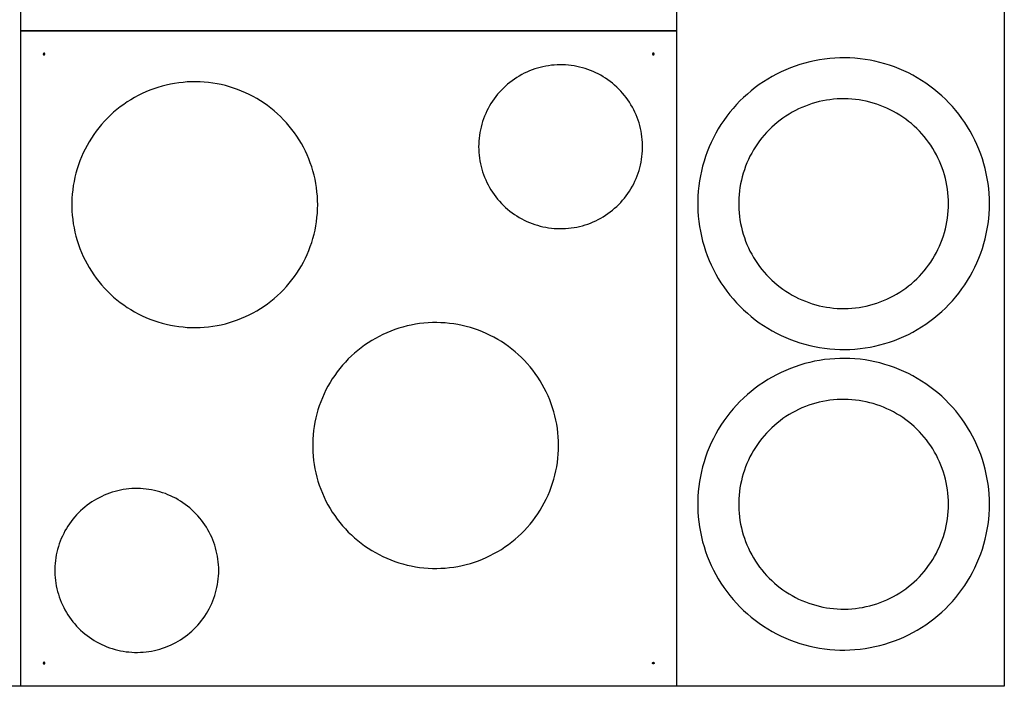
# Model space of a CAD drawing. Header units: millimetres. Extents: x 0 to 120, y 0 to 80.
# Tile 4 of 5: x 60 to 120, y 0 to 41. Entities that reach past the tile are written whole.
import ezdxf

# ---------------------------------------------------------------- set-up
doc = ezdxf.new("R2010")
doc.units = ezdxf.units.MM
doc.header["$MEASUREMENT"] = 0
doc.layers.add('Default', color=18, linetype='Continuous', true_color=0x000000)

msp = doc.modelspace()

# ---------------------------------------------------------------- linework, layer by layer
at = {"layer": 'Default'}
for points in [[(120, 0), (0, 0), (0, 80), (120, 80), (120, 0)], [(60, 40), (60, 80), (100, 80), (100, 40), (60, 40)], [(60, 40), (60, 80), (100, 80), (100, 40), (60, 40)], [(60, 0), (60, 40), (100, 40), (100, 0), (60, 0)], [(60, 0), (60, 40), (100, 40), (100, 0), (60, 0)], [(61.464, 38.586), (61.464, 38.588), (61.464, 38.589), (61.464, 38.591), (61.464, 38.593), (61.463, 38.594), (61.463, 38.596), (61.463, 38.598), (61.462, 38.599), (61.462, 38.601), (61.461, 38.603), (61.461, 38.604), (61.46, 38.606), (61.459, 38.608), (61.458, 38.609), (61.458, 38.611), (61.457, 38.612), (61.456, 38.614), (61.455, 38.615), (61.454, 38.616), (61.453, 38.618), (61.452, 38.619), (61.45, 38.62), (61.449, 38.622), (61.448, 38.623), (61.447, 38.624), (61.445, 38.625), (61.444, 38.626), (61.442, 38.627), (61.441, 38.628), (61.439, 38.629), (61.438, 38.63), (61.436, 38.631), (61.435, 38.631), (61.433, 38.632), (61.432, 38.633), (61.43, 38.633), (61.428, 38.634), (61.427, 38.634), (61.425, 38.635), (61.423, 38.635), (61.422, 38.635), (61.42, 38.635), (61.418, 38.636), (61.416, 38.636), (61.415, 38.636), (61.413, 38.636), (61.411, 38.636), (61.409, 38.636), (61.408, 38.635), (61.406, 38.635), (61.404, 38.635), (61.403, 38.634), (61.401, 38.634), (61.399, 38.633), (61.398, 38.633), (61.396, 38.632), (61.394, 38.632), (61.393, 38.631), (61.391, 38.63), (61.39, 38.629), (61.388, 38.628), (61.387, 38.628), (61.385, 38.627), (61.384, 38.626), (61.383, 38.624), (61.381, 38.623), (61.38, 38.622), (61.379, 38.621), (61.378, 38.62), (61.376, 38.618), (61.375, 38.617), (61.374, 38.616), (61.373, 38.614), (61.372, 38.613), (61.371, 38.611), (61.37, 38.61), (61.37, 38.608), (61.369, 38.607), (61.368, 38.605), (61.367, 38.604), (61.367, 38.602), (61.366, 38.6), (61.366, 38.599), (61.365, 38.597), (61.365, 38.595), (61.365, 38.594), (61.365, 38.592), (61.364, 38.59), (61.364, 38.588), (61.364, 38.587), (61.364, 38.585), (61.364, 38.583), (61.364, 38.581), (61.365, 38.58), (61.365, 38.578), (61.365, 38.576), (61.365, 38.575), (61.366, 38.573), (61.366, 38.571), (61.367, 38.57), (61.367, 38.568), (61.368, 38.566), (61.369, 38.565), (61.37, 38.563), (61.37, 38.562), (61.371, 38.56), (61.372, 38.559), (61.373, 38.557), (61.374, 38.556), (61.375, 38.554), (61.376, 38.553), (61.378, 38.552), (61.379, 38.551), (61.38, 38.549), (61.381, 38.548), (61.383, 38.547), (61.384, 38.546), (61.385, 38.545), (61.387, 38.544), (61.388, 38.543), (61.39, 38.542), (61.391, 38.541), (61.393, 38.541), (61.394, 38.54), (61.396, 38.539), (61.398, 38.539), (61.399, 38.538), (61.401, 38.538), (61.403, 38.537), (61.404, 38.537), (61.406, 38.536), (61.408, 38.536), (61.409, 38.536), (61.411, 38.536), (61.413, 38.536), (61.415, 38.536), (61.416, 38.536), (61.418, 38.536), (61.42, 38.536), (61.422, 38.536), (61.423, 38.537), (61.425, 38.537), (61.427, 38.537), (61.428, 38.538), (61.43, 38.538), (61.432, 38.539), (61.433, 38.54), (61.435, 38.54), (61.436, 38.541), (61.438, 38.542), (61.439, 38.543), (61.441, 38.544), (61.442, 38.544), (61.444, 38.545), (61.445, 38.547), (61.447, 38.548), (61.448, 38.549), (61.449, 38.55), (61.45, 38.551), (61.452, 38.552), (61.453, 38.554), (61.454, 38.555), (61.455, 38.557), (61.456, 38.558), (61.457, 38.559), (61.458, 38.561), (61.458, 38.562), (61.459, 38.564), (61.46, 38.566), (61.461, 38.567), (61.461, 38.569), (61.462, 38.57), (61.462, 38.572), (61.463, 38.574), (61.463, 38.575), (61.463, 38.577), (61.464, 38.579), (61.464, 38.581), (61.464, 38.582), (61.464, 38.584), (61.464, 38.586)], [(61.464, 38.586), (61.464, 38.588), (61.464, 38.589), (61.464, 38.591), (61.464, 38.593), (61.463, 38.594), (61.463, 38.596), (61.463, 38.598), (61.462, 38.599), (61.462, 38.601), (61.461, 38.603), (61.461, 38.604), (61.46, 38.606), (61.459, 38.608), (61.458, 38.609), (61.458, 38.611), (61.457, 38.612), (61.456, 38.614), (61.455, 38.615), (61.454, 38.616), (61.453, 38.618), (61.452, 38.619), (61.45, 38.62), (61.449, 38.622), (61.448, 38.623), (61.447, 38.624), (61.445, 38.625), (61.444, 38.626), (61.442, 38.627), (61.441, 38.628), (61.439, 38.629), (61.438, 38.63), (61.436, 38.631), (61.435, 38.631), (61.433, 38.632), (61.432, 38.633), (61.43, 38.633), (61.428, 38.634), (61.427, 38.634), (61.425, 38.635), (61.423, 38.635), (61.422, 38.635), (61.42, 38.635), (61.418, 38.636), (61.416, 38.636), (61.415, 38.636), (61.413, 38.636), (61.411, 38.636), (61.409, 38.636), (61.408, 38.635), (61.406, 38.635), (61.404, 38.635), (61.403, 38.634), (61.401, 38.634), (61.399, 38.633), (61.398, 38.633), (61.396, 38.632), (61.394, 38.632), (61.393, 38.631), (61.391, 38.63), (61.39, 38.629), (61.388, 38.628), (61.387, 38.628), (61.385, 38.627), (61.384, 38.626), (61.383, 38.624), (61.381, 38.623), (61.38, 38.622), (61.379, 38.621), (61.378, 38.62), (61.376, 38.618), (61.375, 38.617), (61.374, 38.616), (61.373, 38.614), (61.372, 38.613), (61.371, 38.611), (61.37, 38.61), (61.37, 38.608), (61.369, 38.607), (61.368, 38.605), (61.367, 38.604), (61.367, 38.602), (61.366, 38.6), (61.366, 38.599), (61.365, 38.597), (61.365, 38.595), (61.365, 38.594), (61.365, 38.592), (61.364, 38.59), (61.364, 38.588), (61.364, 38.587), (61.364, 38.585), (61.364, 38.583), (61.364, 38.581), (61.365, 38.58), (61.365, 38.578), (61.365, 38.576), (61.365, 38.575), (61.366, 38.573), (61.366, 38.571), (61.367, 38.57), (61.367, 38.568), (61.368, 38.566), (61.369, 38.565), (61.37, 38.563), (61.37, 38.562), (61.371, 38.56), (61.372, 38.559), (61.373, 38.557), (61.374, 38.556), (61.375, 38.554), (61.376, 38.553), (61.378, 38.552), (61.379, 38.551), (61.38, 38.549), (61.381, 38.548), (61.383, 38.547), (61.384, 38.546), (61.385, 38.545), (61.387, 38.544), (61.388, 38.543), (61.39, 38.542), (61.391, 38.541), (61.393, 38.541), (61.394, 38.54), (61.396, 38.539), (61.398, 38.539), (61.399, 38.538), (61.401, 38.538), (61.403, 38.537), (61.404, 38.537), (61.406, 38.536), (61.408, 38.536), (61.409, 38.536), (61.411, 38.536), (61.413, 38.536), (61.415, 38.536), (61.416, 38.536), (61.418, 38.536), (61.42, 38.536), (61.422, 38.536), (61.423, 38.537), (61.425, 38.537), (61.427, 38.537), (61.428, 38.538), (61.43, 38.538), (61.432, 38.539), (61.433, 38.54), (61.435, 38.54), (61.436, 38.541), (61.438, 38.542), (61.439, 38.543), (61.441, 38.544), (61.442, 38.544), (61.444, 38.545), (61.445, 38.547), (61.447, 38.548), (61.448, 38.549), (61.449, 38.55), (61.45, 38.551), (61.452, 38.552), (61.453, 38.554), (61.454, 38.555), (61.455, 38.557), (61.456, 38.558), (61.457, 38.559), (61.458, 38.561), (61.458, 38.562), (61.459, 38.564), (61.46, 38.566), (61.461, 38.567), (61.461, 38.569), (61.462, 38.57), (61.462, 38.572), (61.463, 38.574), (61.463, 38.575), (61.463, 38.577), (61.464, 38.579), (61.464, 38.581), (61.464, 38.582), (61.464, 38.584), (61.464, 38.586)], [(98.636, 38.586), (98.636, 38.588), (98.636, 38.589), (98.636, 38.591), (98.635, 38.593), (98.635, 38.594), (98.635, 38.596), (98.634, 38.598), (98.634, 38.599), (98.633, 38.601), (98.633, 38.603), (98.632, 38.604), (98.632, 38.606), (98.631, 38.608), (98.63, 38.609), (98.629, 38.611), (98.628, 38.612), (98.627, 38.614), (98.626, 38.615), (98.625, 38.616), (98.624, 38.618), (98.623, 38.619), (98.622, 38.62), (98.621, 38.622), (98.619, 38.623), (98.618, 38.624), (98.617, 38.625), (98.615, 38.626), (98.614, 38.627), (98.613, 38.628), (98.611, 38.629), (98.61, 38.63), (98.608, 38.631), (98.606, 38.631), (98.605, 38.632), (98.603, 38.633), (98.602, 38.633), (98.6, 38.634), (98.598, 38.634), (98.597, 38.635), (98.595, 38.635), (98.593, 38.635), (98.591, 38.635), (98.59, 38.636), (98.588, 38.636), (98.586, 38.636), (98.584, 38.636), (98.583, 38.636), (98.581, 38.636), (98.579, 38.635), (98.578, 38.635), (98.576, 38.635), (98.574, 38.634), (98.572, 38.634), (98.571, 38.633), (98.569, 38.633), (98.568, 38.632), (98.566, 38.632), (98.564, 38.631), (98.563, 38.63), (98.561, 38.629), (98.56, 38.628), (98.558, 38.628), (98.557, 38.627), (98.555, 38.626), (98.554, 38.624), (98.553, 38.623), (98.552, 38.622), (98.55, 38.621), (98.549, 38.62), (98.548, 38.618), (98.547, 38.617), (98.546, 38.616), (98.545, 38.614), (98.544, 38.613), (98.543, 38.611), (98.542, 38.61), (98.541, 38.608), (98.54, 38.607), (98.54, 38.605), (98.539, 38.604), (98.538, 38.602), (98.538, 38.6), (98.537, 38.599), (98.537, 38.597), (98.537, 38.595), (98.536, 38.594), (98.536, 38.592), (98.536, 38.59), (98.536, 38.588), (98.536, 38.587), (98.536, 38.585), (98.536, 38.583), (98.536, 38.581), (98.536, 38.58), (98.536, 38.578), (98.537, 38.576), (98.537, 38.575), (98.537, 38.573), (98.538, 38.571), (98.538, 38.57), (98.539, 38.568), (98.54, 38.566), (98.54, 38.565), (98.541, 38.563), (98.542, 38.562), (98.543, 38.56), (98.544, 38.559), (98.545, 38.557), (98.546, 38.556), (98.547, 38.554), (98.548, 38.553), (98.549, 38.552), (98.55, 38.551), (98.552, 38.549), (98.553, 38.548), (98.554, 38.547), (98.555, 38.546), (98.557, 38.545), (98.558, 38.544), (98.56, 38.543), (98.561, 38.542), (98.563, 38.541), (98.564, 38.541), (98.566, 38.54), (98.568, 38.539), (98.569, 38.539), (98.571, 38.538), (98.572, 38.538), (98.574, 38.537), (98.576, 38.537), (98.578, 38.536), (98.579, 38.536), (98.581, 38.536), (98.583, 38.536), (98.584, 38.536), (98.586, 38.536), (98.588, 38.536), (98.59, 38.536), (98.591, 38.536), (98.593, 38.536), (98.595, 38.537), (98.597, 38.537), (98.598, 38.537), (98.6, 38.538), (98.602, 38.538), (98.603, 38.539), (98.605, 38.54), (98.606, 38.54), (98.608, 38.541), (98.61, 38.542), (98.611, 38.543), (98.613, 38.544), (98.614, 38.544), (98.615, 38.545), (98.617, 38.547), (98.618, 38.548), (98.619, 38.549), (98.621, 38.55), (98.622, 38.551), (98.623, 38.552), (98.624, 38.554), (98.625, 38.555), (98.626, 38.557), (98.627, 38.558), (98.628, 38.559), (98.629, 38.561), (98.63, 38.562), (98.631, 38.564), (98.632, 38.566), (98.632, 38.567), (98.633, 38.569), (98.633, 38.57), (98.634, 38.572), (98.634, 38.574), (98.635, 38.575), (98.635, 38.577), (98.635, 38.579), (98.636, 38.581), (98.636, 38.582), (98.636, 38.584), (98.636, 38.586)], [(87.929, 32.929), (87.932, 32.755), (87.941, 32.582), (87.956, 32.409), (87.977, 32.237), (88.004, 32.065), (88.037, 31.895), (88.076, 31.726), (88.121, 31.558), (88.171, 31.392), (88.227, 31.228), (88.289, 31.066), (88.357, 30.906), (88.429, 30.748), (88.508, 30.594), (88.592, 30.441), (88.681, 30.292), (88.775, 30.147), (88.874, 30.004), (88.978, 29.865), (89.086, 29.73), (89.2, 29.598), (89.318, 29.471), (89.44, 29.348), (89.566, 29.229), (89.697, 29.114), (89.831, 29.004), (89.969, 28.899), (90.111, 28.799), (90.256, 28.704), (90.404, 28.613), (90.555, 28.528), (90.709, 28.449), (90.866, 28.374), (91.026, 28.305), (91.187, 28.242), (91.351, 28.184), (91.516, 28.133), (91.684, 28.086), (91.853, 28.046), (92.023, 28.012), (92.194, 27.983), (92.366, 27.961), (92.539, 27.944), (92.712, 27.934), (92.886, 27.929), (93.059, 27.931), (93.232, 27.938), (93.406, 27.952), (93.578, 27.971), (93.75, 27.997), (93.92, 28.028), (94.09, 28.066), (94.258, 28.109), (94.424, 28.158), (94.589, 28.213), (94.752, 28.273), (94.912, 28.339), (95.07, 28.411), (95.226, 28.488), (95.379, 28.57), (95.528, 28.658), (95.675, 28.751), (95.818, 28.848), (95.958, 28.951), (96.095, 29.059), (96.227, 29.171), (96.355, 29.288), (96.48, 29.409), (96.6, 29.534), (96.715, 29.664), (96.826, 29.797), (96.933, 29.934), (97.034, 30.075), (97.131, 30.219), (97.222, 30.367), (97.309, 30.517), (97.39, 30.671), (97.466, 30.827), (97.536, 30.985), (97.6, 31.147), (97.659, 31.31), (97.713, 31.475), (97.76, 31.642), (97.802, 31.81), (97.838, 31.98), (97.868, 32.151), (97.892, 32.323), (97.91, 32.496), (97.922, 32.669), (97.928, 32.842), (97.928, 33.016), (97.922, 33.189), (97.91, 33.362), (97.892, 33.535), (97.868, 33.707), (97.838, 33.878), (97.802, 34.048), (97.76, 34.216), (97.713, 34.383), (97.659, 34.548), (97.6, 34.711), (97.536, 34.872), (97.466, 35.031), (97.39, 35.187), (97.309, 35.341), (97.222, 35.491), (97.131, 35.639), (97.034, 35.783), (96.933, 35.924), (96.826, 36.061), (96.715, 36.194), (96.6, 36.324), (96.48, 36.449), (96.355, 36.57), (96.227, 36.687), (96.095, 36.799), (95.958, 36.907), (95.818, 37.009), (95.675, 37.107), (95.528, 37.2), (95.379, 37.288), (95.226, 37.37), (95.07, 37.447), (94.912, 37.519), (94.752, 37.585), (94.589, 37.645), (94.424, 37.7), (94.258, 37.749), (94.09, 37.792), (93.92, 37.83), (93.75, 37.861), (93.578, 37.887), (93.406, 37.906), (93.232, 37.92), (93.059, 37.927), (92.886, 37.929), (92.712, 37.924), (92.539, 37.914), (92.366, 37.897), (92.194, 37.875), (92.023, 37.846), (91.853, 37.812), (91.684, 37.771), (91.516, 37.725), (91.351, 37.673), (91.187, 37.616), (91.026, 37.552), (90.866, 37.484), (90.709, 37.409), (90.555, 37.33), (90.404, 37.245), (90.256, 37.154), (90.111, 37.059), (89.969, 36.959), (89.831, 36.854), (89.697, 36.744), (89.566, 36.629), (89.44, 36.51), (89.318, 36.387), (89.2, 36.26), (89.086, 36.128), (88.978, 35.993), (88.874, 35.854), (88.775, 35.711), (88.681, 35.565), (88.592, 35.416), (88.508, 35.264), (88.429, 35.11), (88.357, 34.952), (88.289, 34.792), (88.227, 34.63), (88.171, 34.466), (88.121, 34.3), (88.076, 34.132), (88.037, 33.963), (88.004, 33.792), (87.977, 33.621), (87.956, 33.449), (87.941, 33.276), (87.932, 33.102), (87.929, 32.929)], [(119.094, 29.455), (119.088, 29.763), (119.072, 30.072), (119.046, 30.38), (119.008, 30.686), (118.96, 30.992), (118.901, 31.295), (118.832, 31.596), (118.753, 31.894), (118.663, 32.19), (118.563, 32.482), (118.453, 32.771), (118.333, 33.056), (118.203, 33.336), (118.063, 33.612), (117.914, 33.882), (117.756, 34.147), (117.589, 34.407), (117.412, 34.661), (117.227, 34.908), (117.034, 35.149), (116.832, 35.383), (116.622, 35.61), (116.405, 35.829), (116.18, 36.041), (115.947, 36.245), (115.708, 36.44), (115.463, 36.627), (115.21, 36.806), (114.952, 36.976), (114.688, 37.136), (114.419, 37.288), (114.145, 37.43), (113.865, 37.562), (113.582, 37.684), (113.294, 37.797), (113.003, 37.9), (112.708, 37.992), (112.41, 38.074), (112.11, 38.146), (111.807, 38.207), (111.502, 38.258), (111.196, 38.298), (110.888, 38.327), (110.58, 38.346), (110.271, 38.354), (109.962, 38.352), (109.653, 38.338), (109.345, 38.314), (109.039, 38.279), (108.733, 38.234), (108.429, 38.178), (108.127, 38.111), (107.828, 38.034), (107.532, 37.947), (107.239, 37.85), (106.949, 37.742), (106.663, 37.624), (106.382, 37.497), (106.105, 37.36), (105.833, 37.213), (105.567, 37.057), (105.306, 36.892), (105.05, 36.718), (104.801, 36.535), (104.559, 36.343), (104.323, 36.144), (104.095, 35.936), (103.873, 35.72), (103.66, 35.497), (103.454, 35.267), (103.256, 35.029), (103.067, 34.785), (102.886, 34.535), (102.714, 34.278), (102.551, 34.016), (102.398, 33.748), (102.253, 33.474), (102.119, 33.196), (101.994, 32.914), (101.879, 32.627), (101.773, 32.337), (101.678, 32.043), (101.594, 31.746), (101.519, 31.446), (101.456, 31.143), (101.402, 30.839), (101.359, 30.533), (101.327, 30.226), (101.306, 29.918), (101.295, 29.609), (101.295, 29.3), (101.306, 28.991), (101.327, 28.683), (101.359, 28.376), (101.402, 28.07), (101.456, 27.766), (101.519, 27.463), (101.594, 27.163), (101.678, 26.866), (101.773, 26.572), (101.879, 26.282), (101.994, 25.995), (102.119, 25.713), (102.253, 25.435), (102.398, 25.162), (102.551, 24.894), (102.714, 24.631), (102.886, 24.374), (103.067, 24.124), (103.256, 23.88), (103.454, 23.642), (103.66, 23.412), (103.873, 23.189), (104.095, 22.973), (104.323, 22.765), (104.559, 22.566), (104.801, 22.374), (105.05, 22.191), (105.306, 22.017), (105.567, 21.852), (105.833, 21.696), (106.105, 21.549), (106.382, 21.412), (106.663, 21.285), (106.949, 21.167), (107.239, 21.059), (107.532, 20.962), (107.828, 20.875), (108.127, 20.798), (108.429, 20.731), (108.733, 20.675), (109.039, 20.63), (109.345, 20.595), (109.653, 20.571), (109.962, 20.558), (110.271, 20.555), (110.58, 20.563), (110.888, 20.582), (111.196, 20.611), (111.502, 20.651), (111.807, 20.702), (112.11, 20.763), (112.41, 20.835), (112.708, 20.917), (113.003, 21.009), (113.294, 21.112), (113.582, 21.225), (113.865, 21.347), (114.145, 21.479), (114.419, 21.621), (114.688, 21.773), (114.952, 21.933), (115.21, 22.103), (115.463, 22.282), (115.708, 22.469), (115.947, 22.664), (116.18, 22.868), (116.405, 23.08), (116.622, 23.299), (116.832, 23.526), (117.034, 23.76), (117.227, 24.001), (117.412, 24.248), (117.589, 24.502), (117.756, 24.762), (117.914, 25.027), (118.063, 25.297), (118.203, 25.573), (118.333, 25.853), (118.453, 26.138), (118.563, 26.427), (118.663, 26.719), (118.753, 27.015), (118.832, 27.313), (118.901, 27.614), (118.96, 27.918), (119.008, 28.223), (119.046, 28.529), (119.072, 28.837), (119.088, 29.146), (119.094, 29.455)], [(78.107, 29.393), (78.102, 29.654), (78.089, 29.914), (78.066, 30.173), (78.034, 30.431), (77.994, 30.689), (77.945, 30.944), (77.886, 31.198), (77.819, 31.45), (77.744, 31.699), (77.659, 31.945), (77.566, 32.188), (77.465, 32.428), (77.356, 32.664), (77.238, 32.897), (77.113, 33.125), (76.979, 33.348), (76.838, 33.567), (76.689, 33.781), (76.534, 33.989), (76.37, 34.192), (76.2, 34.389), (76.024, 34.58), (75.84, 34.765), (75.651, 34.944), (75.455, 35.115), (75.254, 35.28), (75.047, 35.438), (74.834, 35.588), (74.617, 35.731), (74.394, 35.867), (74.167, 35.994), (73.936, 36.114), (73.701, 36.225), (73.462, 36.329), (73.219, 36.424), (72.974, 36.51), (72.725, 36.588), (72.474, 36.657), (72.221, 36.718), (71.966, 36.769), (71.709, 36.812), (71.451, 36.846), (71.192, 36.871), (70.932, 36.886), (70.672, 36.893), (70.411, 36.891), (70.151, 36.88), (69.892, 36.859), (69.633, 36.83), (69.376, 36.792), (69.119, 36.744), (68.865, 36.688), (68.613, 36.624), (68.363, 36.55), (68.116, 36.468), (67.872, 36.377), (67.632, 36.278), (67.394, 36.171), (67.161, 36.055), (66.932, 35.932), (66.707, 35.8), (66.487, 35.661), (66.272, 35.514), (66.062, 35.36), (65.858, 35.199), (65.659, 35.03), (65.467, 34.855), (65.28, 34.674), (65.1, 34.486), (64.927, 34.291), (64.76, 34.091), (64.601, 33.886), (64.448, 33.674), (64.304, 33.458), (64.166, 33.237), (64.037, 33.011), (63.915, 32.781), (63.802, 32.547), (63.696, 32.309), (63.599, 32.067), (63.511, 31.822), (63.431, 31.574), (63.359, 31.324), (63.297, 31.071), (63.243, 30.817), (63.198, 30.56), (63.162, 30.302), (63.135, 30.043), (63.117, 29.784), (63.108, 29.524), (63.108, 29.263), (63.117, 29.003), (63.135, 28.743), (63.162, 28.484), (63.198, 28.227), (63.243, 27.97), (63.297, 27.715), (63.359, 27.463), (63.431, 27.212), (63.511, 26.965), (63.599, 26.72), (63.696, 26.478), (63.802, 26.24), (63.915, 26.006), (64.037, 25.776), (64.166, 25.55), (64.304, 25.329), (64.448, 25.112), (64.601, 24.901), (64.76, 24.695), (64.927, 24.495), (65.1, 24.301), (65.28, 24.113), (65.467, 23.931), (65.659, 23.756), (65.858, 23.588), (66.062, 23.427), (66.272, 23.273), (66.487, 23.126), (66.707, 22.987), (66.932, 22.855), (67.161, 22.732), (67.394, 22.616), (67.632, 22.509), (67.872, 22.41), (68.116, 22.319), (68.363, 22.237), (68.613, 22.163), (68.865, 22.098), (69.119, 22.042), (69.376, 21.995), (69.633, 21.957), (69.892, 21.928), (70.151, 21.907), (70.411, 21.896), (70.672, 21.894), (70.932, 21.9), (71.192, 21.916), (71.451, 21.941), (71.709, 21.975), (71.966, 22.018), (72.221, 22.069), (72.474, 22.13), (72.725, 22.199), (72.974, 22.277), (73.219, 22.363), (73.462, 22.458), (73.701, 22.561), (73.936, 22.673), (74.167, 22.792), (74.394, 22.92), (74.617, 23.055), (74.834, 23.198), (75.047, 23.349), (75.254, 23.507), (75.455, 23.671), (75.651, 23.843), (75.84, 24.022), (76.024, 24.206), (76.2, 24.398), (76.37, 24.595), (76.534, 24.798), (76.689, 25.006), (76.838, 25.22), (76.979, 25.439), (77.113, 25.662), (77.238, 25.89), (77.356, 26.123), (77.465, 26.359), (77.566, 26.599), (77.659, 26.842), (77.744, 27.088), (77.819, 27.337), (77.886, 27.589), (77.945, 27.843), (77.994, 28.098), (78.034, 28.355), (78.066, 28.614), (78.089, 28.873), (78.102, 29.133), (78.107, 29.393)], [(116.594, 29.455), (116.59, 29.677), (116.578, 29.899), (116.559, 30.12), (116.532, 30.34), (116.498, 30.56), (116.456, 30.778), (116.406, 30.994), (116.349, 31.209), (116.284, 31.422), (116.212, 31.632), (116.133, 31.839), (116.047, 32.044), (115.953, 32.246), (115.853, 32.444), (115.746, 32.638), (115.632, 32.829), (115.511, 33.016), (115.385, 33.198), (115.251, 33.376), (115.112, 33.549), (114.967, 33.718), (114.816, 33.881), (114.66, 34.039), (114.498, 34.191), (114.331, 34.337), (114.159, 34.478), (113.983, 34.613), (113.801, 34.741), (113.616, 34.863), (113.426, 34.978), (113.232, 35.087), (113.035, 35.189), (112.834, 35.285), (112.63, 35.373), (112.423, 35.454), (112.214, 35.527), (112.002, 35.594), (111.788, 35.653), (111.572, 35.704), (111.354, 35.749), (111.135, 35.785), (110.914, 35.814), (110.693, 35.835), (110.471, 35.849), (110.249, 35.854), (110.027, 35.852), (109.805, 35.843), (109.584, 35.825), (109.363, 35.8), (109.143, 35.768), (108.925, 35.727), (108.708, 35.68), (108.493, 35.624), (108.28, 35.562), (108.069, 35.491), (107.861, 35.414), (107.655, 35.329), (107.453, 35.238), (107.254, 35.139), (107.058, 35.034), (106.866, 34.922), (106.679, 34.803), (106.495, 34.678), (106.316, 34.546), (106.142, 34.408), (105.972, 34.265), (105.808, 34.115), (105.649, 33.96), (105.495, 33.8), (105.347, 33.634), (105.205, 33.463), (105.069, 33.288), (104.939, 33.108), (104.815, 32.923), (104.698, 32.734), (104.588, 32.542), (104.484, 32.345), (104.387, 32.145), (104.297, 31.942), (104.214, 31.736), (104.139, 31.527), (104.07, 31.316), (104.01, 31.102), (103.956, 30.886), (103.91, 30.669), (103.872, 30.45), (103.841, 30.23), (103.818, 30.009), (103.802, 29.788), (103.795, 29.566), (103.795, 29.343), (103.802, 29.121), (103.818, 28.9), (103.841, 28.679), (103.872, 28.459), (103.91, 28.24), (103.956, 28.023), (104.01, 27.807), (104.07, 27.593), (104.139, 27.382), (104.214, 27.173), (104.297, 26.967), (104.387, 26.764), (104.484, 26.564), (104.588, 26.367), (104.698, 26.175), (104.815, 25.986), (104.939, 25.801), (105.069, 25.621), (105.205, 25.446), (105.347, 25.275), (105.495, 25.109), (105.649, 24.949), (105.808, 24.794), (105.972, 24.644), (106.142, 24.501), (106.316, 24.363), (106.495, 24.231), (106.679, 24.106), (106.866, 23.987), (107.058, 23.875), (107.254, 23.77), (107.453, 23.671), (107.655, 23.58), (107.861, 23.495), (108.069, 23.418), (108.28, 23.348), (108.493, 23.285), (108.708, 23.229), (108.925, 23.182), (109.143, 23.141), (109.363, 23.109), (109.584, 23.084), (109.805, 23.066), (110.027, 23.057), (110.249, 23.055), (110.471, 23.061), (110.693, 23.074), (110.914, 23.095), (111.135, 23.124), (111.354, 23.161), (111.572, 23.205), (111.788, 23.256), (112.002, 23.315), (112.214, 23.382), (112.423, 23.455), (112.63, 23.536), (112.834, 23.625), (113.035, 23.72), (113.232, 23.822), (113.426, 23.931), (113.616, 24.046), (113.801, 24.168), (113.983, 24.296), (114.159, 24.431), (114.331, 24.572), (114.498, 24.718), (114.66, 24.871), (114.816, 25.028), (114.967, 25.191), (115.112, 25.36), (115.251, 25.533), (115.385, 25.711), (115.511, 25.893), (115.632, 26.08), (115.746, 26.271), (115.853, 26.465), (115.953, 26.663), (116.047, 26.865), (116.133, 27.07), (116.212, 27.277), (116.284, 27.487), (116.349, 27.7), (116.406, 27.915), (116.456, 28.131), (116.498, 28.349), (116.532, 28.569), (116.559, 28.789), (116.578, 29.011), (116.59, 29.232), (116.594, 29.455)], [(92.803, 14.697), (92.799, 14.957), (92.785, 15.217), (92.763, 15.476), (92.731, 15.735), (92.691, 15.992), (92.641, 16.248), (92.583, 16.501), (92.516, 16.753), (92.44, 17.002), (92.356, 17.248), (92.263, 17.491), (92.162, 17.731), (92.052, 17.968), (91.935, 18.2), (91.809, 18.428), (91.676, 18.651), (91.535, 18.87), (91.386, 19.084), (91.23, 19.292), (91.067, 19.495), (90.897, 19.693), (90.72, 19.884), (90.537, 20.069), (90.348, 20.247), (90.152, 20.419), (89.95, 20.584), (89.743, 20.741), (89.531, 20.892), (89.313, 21.035), (89.091, 21.17), (88.864, 21.298), (88.633, 21.417), (88.397, 21.529), (88.158, 21.632), (87.916, 21.727), (87.67, 21.813), (87.422, 21.891), (87.171, 21.96), (86.918, 22.021), (86.663, 22.072), (86.406, 22.115), (86.148, 22.149), (85.888, 22.174), (85.629, 22.19), (85.368, 22.196), (85.108, 22.194), (84.848, 22.183), (84.588, 22.163), (84.33, 22.133), (84.072, 22.095), (83.816, 22.048), (83.562, 21.992), (83.31, 21.927), (83.06, 21.853), (82.813, 21.771), (82.569, 21.681), (82.328, 21.581), (82.091, 21.474), (81.858, 21.358), (81.629, 21.235), (81.404, 21.103), (81.184, 20.964), (80.969, 20.817), (80.759, 20.663), (80.555, 20.502), (80.356, 20.334), (80.164, 20.159), (79.977, 19.977), (79.797, 19.789), (79.624, 19.595), (79.457, 19.395), (79.297, 19.189), (79.145, 18.978), (79, 18.761), (78.863, 18.54), (78.734, 18.314), (78.612, 18.084), (78.498, 17.85), (78.393, 17.612), (78.296, 17.37), (78.207, 17.125), (78.127, 16.878), (78.056, 16.627), (77.993, 16.375), (77.94, 16.12), (77.895, 15.864), (77.859, 15.606), (77.832, 15.347), (77.813, 15.087), (77.804, 14.827), (77.804, 14.567), (77.813, 14.306), (77.832, 14.047), (77.859, 13.788), (77.895, 13.53), (77.94, 13.273), (77.993, 13.019), (78.056, 12.766), (78.127, 12.516), (78.207, 12.268), (78.296, 12.023), (78.393, 11.782), (78.498, 11.543), (78.612, 11.309), (78.734, 11.079), (78.863, 10.853), (79, 10.632), (79.145, 10.416), (79.297, 10.204), (79.457, 9.999), (79.624, 9.799), (79.797, 9.604), (79.977, 9.416), (80.164, 9.235), (80.356, 9.06), (80.555, 8.891), (80.759, 8.73), (80.969, 8.576), (81.184, 8.429), (81.404, 8.29), (81.629, 8.159), (81.858, 8.035), (82.091, 7.919), (82.328, 7.812), (82.569, 7.713), (82.813, 7.622), (83.06, 7.54), (83.31, 7.466), (83.562, 7.402), (83.816, 7.346), (84.072, 7.298), (84.33, 7.26), (84.588, 7.231), (84.848, 7.211), (85.108, 7.199), (85.368, 7.197), (85.629, 7.204), (85.888, 7.22), (86.148, 7.244), (86.406, 7.278), (86.663, 7.321), (86.918, 7.373), (87.171, 7.433), (87.422, 7.502), (87.67, 7.58), (87.916, 7.666), (88.158, 7.761), (88.397, 7.865), (88.633, 7.976), (88.864, 8.096), (89.091, 8.223), (89.313, 8.359), (89.531, 8.502), (89.743, 8.652), (89.95, 8.81), (90.152, 8.975), (90.348, 9.146), (90.537, 9.325), (90.72, 9.51), (90.897, 9.701), (91.067, 9.898), (91.23, 10.101), (91.386, 10.309), (91.535, 10.523), (91.676, 10.742), (91.809, 10.966), (91.935, 11.194), (92.052, 11.426), (92.162, 11.662), (92.263, 11.902), (92.356, 12.145), (92.44, 12.391), (92.516, 12.641), (92.583, 12.892), (92.641, 13.146), (92.691, 13.401), (92.731, 13.659), (92.763, 13.917), (92.785, 14.176), (92.799, 14.436), (92.803, 14.697)], [(119.094, 11.111), (119.088, 11.42), (119.072, 11.729), (119.046, 12.037), (119.008, 12.343), (118.96, 12.648), (118.901, 12.952), (118.832, 13.253), (118.753, 13.551), (118.663, 13.847), (118.563, 14.139), (118.453, 14.428), (118.333, 14.712), (118.203, 14.993), (118.063, 15.268), (117.914, 15.539), (117.756, 15.804), (117.589, 16.064), (117.412, 16.318), (117.227, 16.565), (117.034, 16.806), (116.832, 17.04), (116.622, 17.267), (116.405, 17.486), (116.18, 17.698), (115.947, 17.901), (115.708, 18.097), (115.463, 18.284), (115.21, 18.463), (114.952, 18.632), (114.688, 18.793), (114.419, 18.944), (114.145, 19.086), (113.865, 19.219), (113.582, 19.341), (113.294, 19.454), (113.003, 19.556), (112.708, 19.649), (112.41, 19.731), (112.11, 19.803), (111.807, 19.864), (111.502, 19.915), (111.196, 19.955), (110.888, 19.984), (110.58, 20.003), (110.271, 20.011), (109.962, 20.008), (109.653, 19.995), (109.345, 19.971), (109.039, 19.936), (108.733, 19.891), (108.429, 19.835), (108.127, 19.768), (107.828, 19.691), (107.532, 19.604), (107.239, 19.506), (106.949, 19.399), (106.663, 19.281), (106.382, 19.154), (106.105, 19.017), (105.833, 18.87), (105.567, 18.714), (105.306, 18.549), (105.05, 18.375), (104.801, 18.192), (104.559, 18), (104.323, 17.801), (104.095, 17.593), (103.873, 17.377), (103.66, 17.154), (103.454, 16.924), (103.256, 16.686), (103.067, 16.442), (102.886, 16.192), (102.714, 15.935), (102.551, 15.672), (102.398, 15.404), (102.253, 15.131), (102.119, 14.853), (101.994, 14.571), (101.879, 14.284), (101.773, 13.993), (101.678, 13.699), (101.594, 13.402), (101.519, 13.103), (101.456, 12.8), (101.402, 12.496), (101.359, 12.19), (101.327, 11.883), (101.306, 11.575), (101.295, 11.266), (101.295, 10.957), (101.306, 10.648), (101.327, 10.34), (101.359, 10.033), (101.402, 9.727), (101.456, 9.422), (101.519, 9.12), (101.594, 8.82), (101.678, 8.523), (101.773, 8.229), (101.879, 7.939), (101.994, 7.652), (102.119, 7.369), (102.253, 7.091), (102.398, 6.818), (102.551, 6.55), (102.714, 6.288), (102.886, 6.031), (103.067, 5.781), (103.256, 5.536), (103.454, 5.299), (103.66, 5.069), (103.873, 4.845), (104.095, 4.63), (104.323, 4.422), (104.559, 4.222), (104.801, 4.031), (105.05, 3.848), (105.306, 3.674), (105.567, 3.509), (105.833, 3.353), (106.105, 3.206), (106.382, 3.069), (106.663, 2.941), (106.949, 2.824), (107.239, 2.716), (107.532, 2.619), (107.828, 2.531), (108.127, 2.455), (108.429, 2.388), (108.733, 2.332), (109.039, 2.287), (109.345, 2.252), (109.653, 2.228), (109.962, 2.214), (110.271, 2.212), (110.58, 2.22), (110.888, 2.238), (111.196, 2.268), (111.502, 2.308), (111.807, 2.359), (112.11, 2.42), (112.41, 2.492), (112.708, 2.574), (113.003, 2.666), (113.294, 2.769), (113.582, 2.881), (113.865, 3.004), (114.145, 3.136), (114.419, 3.278), (114.688, 3.43), (114.952, 3.59), (115.21, 3.76), (115.463, 3.938), (115.708, 4.126), (115.947, 4.321), (116.18, 4.525), (116.405, 4.737), (116.622, 4.956), (116.832, 5.183), (117.034, 5.417), (117.227, 5.658), (117.412, 5.905), (117.589, 6.159), (117.756, 6.418), (117.914, 6.684), (118.063, 6.954), (118.203, 7.23), (118.333, 7.51), (118.453, 7.795), (118.563, 8.083), (118.663, 8.376), (118.753, 8.671), (118.832, 8.97), (118.901, 9.271), (118.96, 9.574), (119.008, 9.879), (119.046, 10.186), (119.072, 10.494), (119.088, 10.802), (119.094, 11.111)], [(116.594, 11.111), (116.59, 11.333), (116.578, 11.555), (116.559, 11.777), (116.532, 11.997), (116.498, 12.217), (116.456, 12.435), (116.406, 12.651), (116.349, 12.866), (116.284, 13.078), (116.212, 13.289), (116.133, 13.496), (116.047, 13.701), (115.953, 13.902), (115.853, 14.101), (115.746, 14.295), (115.632, 14.486), (115.511, 14.673), (115.385, 14.855), (115.251, 15.033), (115.112, 15.206), (114.967, 15.374), (114.816, 15.538), (114.66, 15.695), (114.498, 15.848), (114.331, 15.994), (114.159, 16.135), (113.983, 16.269), (113.801, 16.398), (113.616, 16.52), (113.426, 16.635), (113.232, 16.744), (113.035, 16.846), (112.834, 16.941), (112.63, 17.029), (112.423, 17.11), (112.214, 17.184), (112.002, 17.251), (111.788, 17.31), (111.572, 17.361), (111.354, 17.405), (111.135, 17.442), (110.914, 17.471), (110.693, 17.492), (110.471, 17.505), (110.249, 17.511), (110.027, 17.509), (109.805, 17.5), (109.584, 17.482), (109.363, 17.457), (109.143, 17.425), (108.925, 17.384), (108.708, 17.336), (108.493, 17.281), (108.28, 17.218), (108.069, 17.148), (107.861, 17.071), (107.655, 16.986), (107.453, 16.895), (107.254, 16.796), (107.058, 16.691), (106.866, 16.578), (106.679, 16.46), (106.495, 16.334), (106.316, 16.203), (106.142, 16.065), (105.972, 15.922), (105.808, 15.772), (105.649, 15.617), (105.495, 15.457), (105.347, 15.291), (105.205, 15.12), (105.069, 14.945), (104.939, 14.765), (104.815, 14.58), (104.698, 14.391), (104.588, 14.198), (104.484, 14.002), (104.387, 13.802), (104.297, 13.599), (104.214, 13.393), (104.139, 13.184), (104.07, 12.972), (104.01, 12.759), (103.956, 12.543), (103.91, 12.326), (103.872, 12.107), (103.841, 11.887), (103.818, 11.666), (103.802, 11.444), (103.795, 11.222), (103.795, 11), (103.802, 10.778), (103.818, 10.557), (103.841, 10.336), (103.872, 10.116), (103.91, 9.897), (103.956, 9.679), (104.01, 9.464), (104.07, 9.25), (104.139, 9.039), (104.214, 8.83), (104.297, 8.624), (104.387, 8.421), (104.484, 8.221), (104.588, 8.024), (104.698, 7.832), (104.815, 7.643), (104.939, 7.458), (105.069, 7.278), (105.205, 7.102), (105.347, 6.932), (105.495, 6.766), (105.649, 6.606), (105.808, 6.45), (105.972, 6.301), (106.142, 6.157), (106.316, 6.02), (106.495, 5.888), (106.679, 5.763), (106.866, 5.644), (107.058, 5.532), (107.254, 5.427), (107.453, 5.328), (107.655, 5.236), (107.861, 5.152), (108.069, 5.074), (108.28, 5.004), (108.493, 4.942), (108.708, 4.886), (108.925, 4.838), (109.143, 4.798), (109.363, 4.765), (109.584, 4.74), (109.805, 4.723), (110.027, 4.713), (110.249, 4.712), (110.471, 4.717), (110.693, 4.731), (110.914, 4.752), (111.135, 4.781), (111.354, 4.817), (111.572, 4.861), (111.788, 4.913), (112.002, 4.972), (112.214, 5.038), (112.423, 5.112), (112.63, 5.193), (112.834, 5.281), (113.035, 5.376), (113.232, 5.479), (113.426, 5.587), (113.616, 5.703), (113.801, 5.825), (113.983, 5.953), (114.159, 6.088), (114.331, 6.229), (114.498, 6.375), (114.66, 6.527), (114.816, 6.685), (114.967, 6.848), (115.112, 7.016), (115.251, 7.19), (115.385, 7.368), (115.511, 7.55), (115.632, 7.737), (115.746, 7.927), (115.853, 8.122), (115.953, 8.32), (116.047, 8.522), (116.133, 8.726), (116.212, 8.934), (116.284, 9.144), (116.349, 9.357), (116.406, 9.571), (116.456, 9.788), (116.498, 10.006), (116.532, 10.226), (116.559, 10.446), (116.578, 10.667), (116.59, 10.889), (116.594, 11.111)], [(72.071, 7.071), (72.068, 7.245), (72.059, 7.418), (72.044, 7.591), (72.023, 7.763), (71.996, 7.935), (71.963, 8.105), (71.924, 8.274), (71.879, 8.442), (71.829, 8.608), (71.773, 8.772), (71.711, 8.934), (71.643, 9.094), (71.571, 9.252), (71.492, 9.406), (71.408, 9.559), (71.319, 9.708), (71.225, 9.853), (71.126, 9.996), (71.022, 10.135), (70.914, 10.27), (70.8, 10.402), (70.682, 10.529), (70.56, 10.652), (70.434, 10.771), (70.303, 10.886), (70.169, 10.996), (70.031, 11.101), (69.889, 11.201), (69.744, 11.296), (69.596, 11.387), (69.445, 11.472), (69.291, 11.551), (69.134, 11.626), (68.974, 11.695), (68.813, 11.758), (68.649, 11.816), (68.484, 11.867), (68.316, 11.914), (68.147, 11.954), (67.977, 11.988), (67.806, 12.017), (67.634, 12.039), (67.461, 12.056), (67.288, 12.066), (67.114, 12.071), (66.941, 12.069), (66.768, 12.062), (66.594, 12.048), (66.422, 12.029), (66.25, 12.003), (66.08, 11.972), (65.91, 11.934), (65.742, 11.891), (65.576, 11.842), (65.411, 11.787), (65.248, 11.727), (65.088, 11.661), (64.93, 11.589), (64.774, 11.512), (64.621, 11.43), (64.472, 11.342), (64.325, 11.249), (64.182, 11.152), (64.042, 11.049), (63.905, 10.941), (63.773, 10.829), (63.645, 10.712), (63.52, 10.591), (63.4, 10.466), (63.285, 10.336), (63.174, 10.203), (63.067, 10.066), (62.966, 9.925), (62.869, 9.781), (62.778, 9.633), (62.691, 9.483), (62.61, 9.329), (62.534, 9.173), (62.464, 9.015), (62.4, 8.853), (62.341, 8.69), (62.287, 8.525), (62.24, 8.358), (62.198, 8.19), (62.162, 8.02), (62.132, 7.849), (62.108, 7.677), (62.09, 7.504), (62.078, 7.331), (62.072, 7.158), (62.072, 6.984), (62.078, 6.811), (62.09, 6.638), (62.108, 6.465), (62.132, 6.293), (62.162, 6.122), (62.198, 5.952), (62.24, 5.784), (62.287, 5.617), (62.341, 5.452), (62.4, 5.289), (62.464, 5.128), (62.534, 4.969), (62.61, 4.813), (62.691, 4.659), (62.778, 4.509), (62.869, 4.361), (62.966, 4.217), (63.067, 4.076), (63.174, 3.939), (63.285, 3.806), (63.4, 3.676), (63.52, 3.551), (63.645, 3.43), (63.773, 3.313), (63.905, 3.201), (64.042, 3.093), (64.182, 2.991), (64.325, 2.893), (64.472, 2.8), (64.621, 2.712), (64.774, 2.63), (64.93, 2.553), (65.088, 2.481), (65.248, 2.415), (65.411, 2.355), (65.576, 2.3), (65.742, 2.251), (65.91, 2.208), (66.08, 2.17), (66.25, 2.139), (66.422, 2.113), (66.594, 2.094), (66.768, 2.08), (66.941, 2.073), (67.114, 2.071), (67.288, 2.076), (67.461, 2.086), (67.634, 2.103), (67.806, 2.125), (67.977, 2.154), (68.147, 2.188), (68.316, 2.229), (68.484, 2.275), (68.649, 2.327), (68.813, 2.384), (68.974, 2.448), (69.134, 2.516), (69.291, 2.591), (69.445, 2.67), (69.596, 2.755), (69.744, 2.846), (69.889, 2.941), (70.031, 3.041), (70.169, 3.146), (70.303, 3.256), (70.434, 3.371), (70.56, 3.49), (70.682, 3.613), (70.8, 3.74), (70.914, 3.872), (71.022, 4.007), (71.126, 4.146), (71.225, 4.289), (71.319, 4.435), (71.408, 4.584), (71.492, 4.736), (71.571, 4.89), (71.643, 5.048), (71.711, 5.208), (71.773, 5.37), (71.829, 5.534), (71.879, 5.7), (71.924, 5.868), (71.963, 6.037), (71.996, 6.208), (72.023, 6.379), (72.044, 6.551), (72.059, 6.724), (72.068, 6.898), (72.071, 7.071)], [(61.464, 1.414), (61.464, 1.416), (61.464, 1.418), (61.464, 1.419), (61.464, 1.421), (61.463, 1.423), (61.463, 1.425), (61.463, 1.426), (61.462, 1.428), (61.462, 1.43), (61.461, 1.431), (61.461, 1.433), (61.46, 1.434), (61.459, 1.436), (61.458, 1.438), (61.458, 1.439), (61.457, 1.441), (61.456, 1.442), (61.455, 1.443), (61.454, 1.445), (61.453, 1.446), (61.452, 1.448), (61.45, 1.449), (61.449, 1.45), (61.448, 1.451), (61.447, 1.452), (61.445, 1.453), (61.444, 1.455), (61.442, 1.456), (61.441, 1.456), (61.439, 1.457), (61.438, 1.458), (61.436, 1.459), (61.435, 1.46), (61.433, 1.46), (61.432, 1.461), (61.43, 1.462), (61.428, 1.462), (61.427, 1.463), (61.425, 1.463), (61.423, 1.463), (61.422, 1.464), (61.42, 1.464), (61.418, 1.464), (61.416, 1.464), (61.415, 1.464), (61.413, 1.464), (61.411, 1.464), (61.409, 1.464), (61.408, 1.464), (61.406, 1.464), (61.404, 1.463), (61.403, 1.463), (61.401, 1.462), (61.399, 1.462), (61.398, 1.461), (61.396, 1.461), (61.394, 1.46), (61.393, 1.459), (61.391, 1.459), (61.39, 1.458), (61.388, 1.457), (61.387, 1.456), (61.385, 1.455), (61.384, 1.454), (61.383, 1.453), (61.381, 1.452), (61.38, 1.451), (61.379, 1.449), (61.378, 1.448), (61.376, 1.447), (61.375, 1.446), (61.374, 1.444), (61.373, 1.443), (61.372, 1.441), (61.371, 1.44), (61.37, 1.438), (61.37, 1.437), (61.369, 1.435), (61.368, 1.434), (61.367, 1.432), (61.367, 1.43), (61.366, 1.429), (61.366, 1.427), (61.365, 1.425), (61.365, 1.424), (61.365, 1.422), (61.365, 1.42), (61.364, 1.419), (61.364, 1.417), (61.364, 1.415), (61.364, 1.413), (61.364, 1.412), (61.364, 1.41), (61.365, 1.408), (61.365, 1.406), (61.365, 1.405), (61.365, 1.403), (61.366, 1.401), (61.366, 1.4), (61.367, 1.398), (61.367, 1.396), (61.368, 1.395), (61.369, 1.393), (61.37, 1.392), (61.37, 1.39), (61.371, 1.389), (61.372, 1.387), (61.373, 1.386), (61.374, 1.384), (61.375, 1.383), (61.376, 1.382), (61.378, 1.38), (61.379, 1.379), (61.38, 1.378), (61.381, 1.377), (61.383, 1.376), (61.384, 1.374), (61.385, 1.373), (61.387, 1.372), (61.388, 1.372), (61.39, 1.371), (61.391, 1.37), (61.393, 1.369), (61.394, 1.368), (61.396, 1.368), (61.398, 1.367), (61.399, 1.367), (61.401, 1.366), (61.403, 1.366), (61.404, 1.365), (61.406, 1.365), (61.408, 1.365), (61.409, 1.364), (61.411, 1.364), (61.413, 1.364), (61.415, 1.364), (61.416, 1.364), (61.418, 1.364), (61.42, 1.365), (61.422, 1.365), (61.423, 1.365), (61.425, 1.365), (61.427, 1.366), (61.428, 1.366), (61.43, 1.367), (61.432, 1.367), (61.433, 1.368), (61.435, 1.369), (61.436, 1.369), (61.438, 1.37), (61.439, 1.371), (61.441, 1.372), (61.442, 1.373), (61.444, 1.374), (61.445, 1.375), (61.447, 1.376), (61.448, 1.377), (61.449, 1.378), (61.45, 1.38), (61.452, 1.381), (61.453, 1.382), (61.454, 1.384), (61.455, 1.385), (61.456, 1.386), (61.457, 1.388), (61.458, 1.389), (61.458, 1.391), (61.459, 1.392), (61.46, 1.394), (61.461, 1.396), (61.461, 1.397), (61.462, 1.399), (61.462, 1.401), (61.463, 1.402), (61.463, 1.404), (61.463, 1.406), (61.464, 1.407), (61.464, 1.409), (61.464, 1.411), (61.464, 1.412), (61.464, 1.414)], [(98.536, 1.414), (98.536, 1.416), (98.536, 1.418), (98.536, 1.419), (98.536, 1.421), (98.537, 1.423), (98.537, 1.425), (98.537, 1.426), (98.538, 1.428), (98.538, 1.43), (98.539, 1.431), (98.539, 1.433), (98.54, 1.434), (98.541, 1.436), (98.542, 1.438), (98.542, 1.439), (98.543, 1.441), (98.544, 1.442), (98.545, 1.443), (98.546, 1.445), (98.547, 1.446), (98.548, 1.448), (98.55, 1.449), (98.551, 1.45), (98.552, 1.451), (98.553, 1.452), (98.555, 1.453), (98.556, 1.455), (98.558, 1.456), (98.559, 1.456), (98.561, 1.457), (98.562, 1.458), (98.564, 1.459), (98.565, 1.46), (98.567, 1.46), (98.568, 1.461), (98.57, 1.462), (98.572, 1.462), (98.573, 1.463), (98.575, 1.463), (98.577, 1.463), (98.578, 1.464), (98.58, 1.464), (98.582, 1.464), (98.584, 1.464), (98.585, 1.464), (98.587, 1.464), (98.589, 1.464), (98.591, 1.464), (98.592, 1.464), (98.594, 1.464), (98.596, 1.463), (98.597, 1.463), (98.599, 1.462), (98.601, 1.462), (98.602, 1.461), (98.604, 1.461), (98.606, 1.46), (98.607, 1.459), (98.609, 1.459), (98.61, 1.458), (98.612, 1.457), (98.613, 1.456), (98.615, 1.455), (98.616, 1.454), (98.617, 1.453), (98.619, 1.452), (98.62, 1.451), (98.621, 1.449), (98.622, 1.448), (98.624, 1.447), (98.625, 1.446), (98.626, 1.444), (98.627, 1.443), (98.628, 1.441), (98.629, 1.44), (98.63, 1.438), (98.63, 1.437), (98.631, 1.435), (98.632, 1.434), (98.633, 1.432), (98.633, 1.43), (98.634, 1.429), (98.634, 1.427), (98.635, 1.425), (98.635, 1.424), (98.635, 1.422), (98.635, 1.42), (98.636, 1.419), (98.636, 1.417), (98.636, 1.415), (98.636, 1.413), (98.636, 1.412), (98.636, 1.41), (98.635, 1.408), (98.635, 1.406), (98.635, 1.405), (98.635, 1.403), (98.634, 1.401), (98.634, 1.4), (98.633, 1.398), (98.633, 1.396), (98.632, 1.395), (98.631, 1.393), (98.63, 1.392), (98.63, 1.39), (98.629, 1.389), (98.628, 1.387), (98.627, 1.386), (98.626, 1.384), (98.625, 1.383), (98.624, 1.382), (98.622, 1.38), (98.621, 1.379), (98.62, 1.378), (98.619, 1.377), (98.617, 1.376), (98.616, 1.374), (98.615, 1.373), (98.613, 1.372), (98.612, 1.372), (98.61, 1.371), (98.609, 1.37), (98.607, 1.369), (98.606, 1.368), (98.604, 1.368), (98.602, 1.367), (98.601, 1.367), (98.599, 1.366), (98.597, 1.366), (98.596, 1.365), (98.594, 1.365), (98.592, 1.365), (98.591, 1.364), (98.589, 1.364), (98.587, 1.364), (98.585, 1.364), (98.584, 1.364), (98.582, 1.364), (98.58, 1.365), (98.578, 1.365), (98.577, 1.365), (98.575, 1.365), (98.573, 1.366), (98.572, 1.366), (98.57, 1.367), (98.568, 1.367), (98.567, 1.368), (98.565, 1.369), (98.564, 1.369), (98.562, 1.37), (98.561, 1.371), (98.559, 1.372), (98.558, 1.373), (98.556, 1.374), (98.555, 1.375), (98.553, 1.376), (98.552, 1.377), (98.551, 1.378), (98.55, 1.38), (98.548, 1.381), (98.547, 1.382), (98.546, 1.384), (98.545, 1.385), (98.544, 1.386), (98.543, 1.388), (98.542, 1.389), (98.542, 1.391), (98.541, 1.392), (98.54, 1.394), (98.539, 1.396), (98.539, 1.397), (98.538, 1.399), (98.538, 1.401), (98.537, 1.402), (98.537, 1.404), (98.537, 1.406), (98.536, 1.407), (98.536, 1.409), (98.536, 1.411), (98.536, 1.412), (98.536, 1.414)]]:
    msp.add_lwpolyline(points, dxfattribs=at)

doc.saveas('drawing.dxf')
